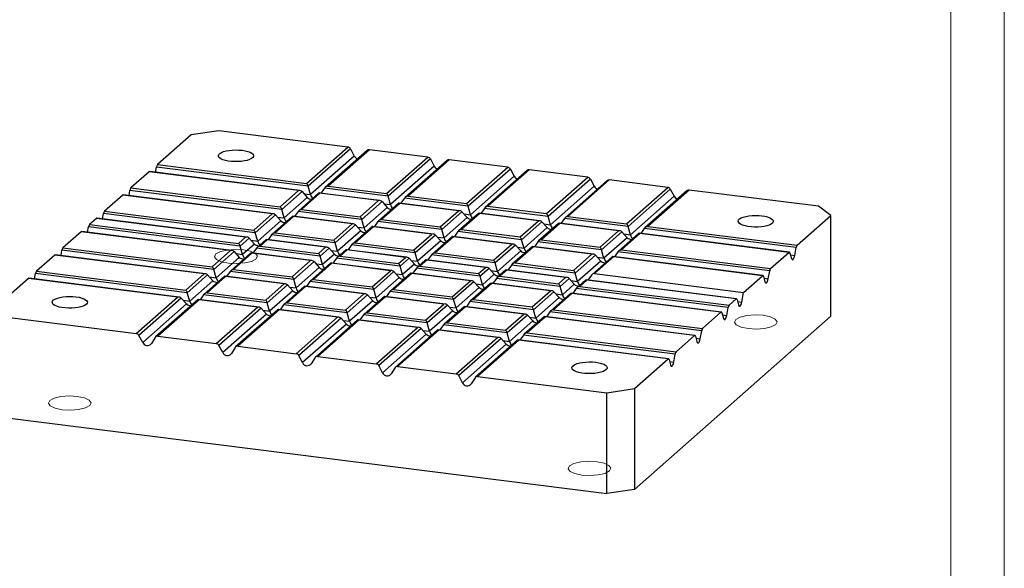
# Model space of a CAD drawing. Header units: millimetres. Extents: x 0 to 297, y 0 to 210.
# Tile 5 of 6: x 205 to 297, y 54 to 105. Entities that reach past the tile are written whole.
import ezdxf

# ---------------------------------------------------------------- set-up
doc = ezdxf.new("R2010")
doc.units = ezdxf.units.MM

msp = doc.modelspace()

# ---------------------------------------------------------------- linework, layer by layer
at = {"color": 7, "linetype": 'Continuous', "lineweight": 18}
for p, q in [((297, 210), (297, 0)), ((292, 205), (292, 5))]:
    msp.add_line(p, q, dxfattribs=at)
at = {"color": 7, "linetype": 'Continuous', "lineweight": 25}
for p, q in [((220.89732, 94.20927), (217.74123, 91.42586)), ((223.47526, 94.59718), (220.89732, 94.20927)), ((235.56717, 93.07374), (223.47526, 94.59718)), ((231.70396, 89.66672), (235.56717, 93.07374)), ((235.8102, 92.9017), (231.85514, 89.41367)), ((236.16601, 92.23571), (232.07647, 88.62907)), ((237.37652, 92.76294), (233.43832, 89.28977)), ((237.57495, 92.82079), (233.71175, 89.41376)), ((235.8102, 92.9017), (236.16601, 92.23571)), ((243.05048, 92.13093), (237.57495, 92.82079)), ((217.74123, 91.42586), (231.70396, 89.66672)), ((239.18728, 88.72391), (243.05048, 92.13093)), ((243.29351, 91.95889), (239.33845, 88.47086)), ((243.64933, 91.2929), (239.55978, 87.68626)), ((244.85984, 91.82013), (240.92163, 88.34696)), ((245.05827, 91.87798), (241.19506, 88.47095)), ((243.29351, 91.95889), (243.64933, 91.2929)), ((250.5338, 91.18812), (245.05827, 91.87798)), ((216.98236, 90.75659), (215.26635, 89.24322)), ((230.94509, 88.99745), (216.98236, 90.75659)), ((231.08181, 88.99976), (217.01986, 90.7714)), ((217.55849, 90.70354), (217.64937, 91.20342)), ((231.85514, 89.41367), (217.64937, 91.20342)), ((246.67059, 87.7811), (250.5338, 91.18812)), ((250.77683, 91.01608), (246.82177, 87.52805)), ((251.13264, 90.35009), (247.0431, 86.74345)), ((252.34315, 90.87732), (248.40494, 87.40415)), ((252.54158, 90.93517), (248.67838, 87.52814)), ((250.77683, 91.01608), (251.13264, 90.35009)), ((258.01711, 90.24532), (252.54158, 90.93517)), ((232.07647, 88.62907), (231.85514, 89.41367)), ((233.71175, 89.41376), (239.18728, 88.72391)), ((254.15391, 86.83829), (258.01711, 90.24532)), ((258.26014, 90.07328), (254.30508, 86.58524)), ((258.61596, 89.40728), (254.52641, 85.80064)), ((259.82647, 89.93452), (255.88826, 86.46135)), ((260.0249, 89.99236), (256.16169, 86.58533)), ((258.26014, 90.07328), (258.61596, 89.40728)), ((265.50043, 89.30251), (260.0249, 89.99236)), ((214.50748, 88.57396), (212.79148, 87.06059)), ((228.47022, 86.81482), (214.50748, 88.57396)), ((228.60694, 86.81713), (214.54498, 88.58877)), ((215.08362, 88.5209), (215.1745, 89.02079)), ((229.38026, 87.23103), (215.1745, 89.02079)), ((215.26635, 89.24322), (229.22909, 87.48408)), ((229.22909, 87.48408), (230.94509, 88.99745)), ((231.27998, 88.90642), (229.38026, 87.23103)), ((232.82944, 88.7528), (230.96344, 87.10714)), ((232.95288, 88.7445), (231.23687, 87.23113)), ((231.27998, 88.90642), (231.77028, 88.35904)), ((238.56512, 88.05695), (232.89116, 88.7718)), ((238.42841, 88.05465), (232.95288, 88.7445)), ((233.37686, 89.22195), (233.04555, 88.75235)), ((239.33845, 88.47086), (233.37686, 89.22195)), ((239.55978, 87.68626), (239.33845, 88.47086)), ((241.19506, 88.47095), (246.67059, 87.7811)), ((261.63722, 85.89548), (265.50043, 89.30251)), ((265.74346, 89.13047), (261.78839, 85.64243)), ((266.09927, 88.46447), (262.00973, 84.85783)), ((267.30978, 88.99171), (263.37157, 85.51854)), ((267.50821, 89.04955), (263.64501, 85.64252)), ((265.74346, 89.13047), (266.09927, 88.46447)), ((279.60012, 87.52611), (267.50821, 89.04955)), ((231.77028, 88.35904), (229.60159, 86.44643)), ((236.7124, 86.54127), (238.42841, 88.05465)), ((238.76329, 87.96361), (236.86358, 86.28822)), ((240.31276, 87.80999), (238.44676, 86.16433)), ((240.43619, 87.80169), (238.72019, 86.28832)), ((238.76329, 87.96361), (239.2536, 87.41623)), ((246.04844, 87.11414), (240.37448, 87.82899)), ((245.91172, 87.11184), (240.43619, 87.80169)), ((240.86018, 88.27914), (240.52886, 87.80954)), ((246.82177, 87.52805), (240.86018, 88.27914)), ((212.60875, 86.33827), (212.69962, 86.83816)), ((226.90539, 85.0484), (212.69962, 86.83816)), ((212.79148, 87.06059), (226.75422, 85.30145)), ((226.75422, 85.30145), (228.47022, 86.81482)), ((228.8051, 86.72379), (226.90539, 85.0484)), ((228.8051, 86.72379), (229.29541, 86.1764)), ((229.60159, 86.44643), (229.38026, 87.23103)), ((230.90199, 87.03931), (230.57067, 86.56972)), ((236.86358, 86.28822), (230.90199, 87.03931)), ((231.23687, 87.23113), (236.7124, 86.54127)), ((239.2536, 87.41623), (237.08491, 85.50362)), ((244.19572, 85.59846), (245.91172, 87.11184)), ((246.24661, 87.02081), (244.34689, 85.34541)), ((247.79607, 86.86718), (245.93007, 85.22152)), ((247.91951, 86.85888), (246.2035, 85.34551)), ((246.24661, 87.02081), (246.73691, 86.47342)), ((247.0431, 86.74345), (246.82177, 87.52805)), ((253.53175, 86.17133), (247.85779, 86.88618)), ((253.39504, 86.16903), (247.91951, 86.85888)), ((248.34349, 87.33633), (248.01218, 86.86673)), ((254.30508, 86.58524), (248.34349, 87.33633)), ((248.67838, 87.52814), (254.15391, 86.83829)), ((277.60774, 83.88338), (280.76384, 86.6668)), ((280.76384, 86.6668), (279.60012, 87.52611)), ((280.76384, 77.23871), (280.76384, 86.6668)), ((212.03261, 86.39133), (211.37726, 85.81337)), ((211.37726, 85.81337), (225.34, 84.05423)), ((225.99535, 84.63219), (212.03261, 86.39133)), ((226.13206, 84.63449), (212.07011, 86.40613)), ((229.29541, 86.1764), (227.12672, 84.2638)), ((230.35457, 86.57017), (228.48857, 84.92451)), ((230.478, 86.56186), (228.762, 85.04849)), ((236.09025, 85.87432), (230.41629, 86.58917)), ((235.95353, 85.87201), (230.478, 86.56186)), ((234.23753, 84.35864), (235.95353, 85.87201)), ((236.28842, 85.78098), (234.3887, 84.10559)), ((236.28842, 85.78098), (236.77872, 85.23359)), ((237.08491, 85.50362), (236.86358, 86.28822)), ((238.3853, 86.0965), (238.05399, 85.62691)), ((244.34689, 85.34541), (238.3853, 86.0965)), ((238.72019, 86.28832), (244.19572, 85.59846)), ((246.73691, 86.47342), (244.56822, 84.56081)), ((251.67903, 84.65566), (253.39504, 86.16903)), ((253.72992, 86.078), (251.83021, 84.40261)), ((255.27939, 85.92437), (253.41339, 84.27871)), ((255.40282, 85.91607), (253.68682, 84.4027)), ((253.72992, 86.078), (254.22022, 85.53061)), ((254.52641, 85.80064), (254.30508, 86.58524)), ((261.01507, 85.22852), (255.3411, 85.94338)), ((260.87835, 85.22622), (255.40282, 85.91607)), ((255.82681, 86.39352), (255.49549, 85.92392)), ((261.78839, 85.64243), (255.82681, 86.39352)), ((256.16169, 86.58533), (261.63722, 85.89548)), ((210.61839, 85.14411), (208.90239, 83.63074)), ((224.58113, 83.38497), (210.61839, 85.14411)), ((224.71785, 83.38727), (210.65589, 85.15891)), ((211.19453, 85.09105), (211.28541, 85.59094)), ((225.49117, 83.80118), (211.28541, 85.59094)), ((227.12672, 84.2638), (226.90539, 85.0484)), ((228.42712, 84.85668), (228.0958, 84.38708)), ((234.3887, 84.10559), (228.42712, 84.85668)), ((228.762, 85.04849), (234.23753, 84.35864)), ((236.77872, 85.23359), (234.61003, 83.32099)), ((237.83789, 85.62736), (235.97188, 83.9817)), ((237.96132, 85.61906), (236.24531, 84.10568)), ((243.57356, 84.93151), (237.8996, 85.64636)), ((243.43685, 84.9292), (237.96132, 85.61906)), ((241.72085, 83.41583), (243.43685, 84.9292)), ((243.77173, 84.83817), (241.87202, 83.16278)), ((243.77173, 84.83817), (244.26204, 84.29078)), ((244.56822, 84.56081), (244.34689, 85.34541)), ((245.86862, 85.1537), (245.5373, 84.6841)), ((251.83021, 84.40261), (245.86862, 85.1537)), ((246.2035, 85.34551), (251.67903, 84.65566)), ((254.22022, 85.53061), (252.05154, 83.61801)), ((259.16235, 83.71285), (260.87835, 85.22622)), ((261.21324, 85.13519), (259.31352, 83.4598)), ((262.7627, 84.98156), (260.8967, 83.3359)), ((262.88614, 84.97326), (261.17013, 83.45989)), ((261.21324, 85.13519), (261.70354, 84.5878)), ((262.00973, 84.85783), (261.78839, 85.64243)), ((276.88637, 83.22893), (262.82442, 85.00057)), ((276.84887, 83.21412), (262.88614, 84.97326)), ((263.31012, 85.45071), (262.97881, 84.98111)), ((277.51589, 83.66095), (263.31012, 85.45071)), ((263.64501, 85.64252), (277.60774, 83.88338)), ((225.34, 84.05423), (225.99535, 84.63219)), ((226.33023, 84.54116), (225.49117, 83.80118)), ((226.82053, 83.99377), (225.71251, 83.01658)), ((226.33023, 84.54116), (226.82053, 83.99377)), ((227.8797, 84.38753), (227.07435, 83.67729)), ((228.00313, 84.37923), (227.34779, 83.80127)), ((233.61538, 83.69168), (227.94141, 84.40654)), ((233.47866, 83.68938), (228.00313, 84.37923)), ((234.61003, 83.32099), (234.3887, 84.10559)), ((235.91043, 83.91387), (235.57912, 83.44428)), ((241.87202, 83.16278), (235.91043, 83.91387)), ((236.24531, 84.10568), (241.72085, 83.41583)), ((244.26204, 84.29078), (242.09335, 82.37818)), ((245.3212, 84.68455), (243.4552, 83.03889)), ((245.44463, 84.67625), (243.72863, 83.16287)), ((251.05688, 83.9887), (245.38292, 84.70355)), ((250.92016, 83.98639), (245.44463, 84.67625)), ((249.20416, 82.47302), (250.92016, 83.98639)), ((251.25505, 83.89536), (249.35533, 82.21997)), ((251.25505, 83.89536), (251.74535, 83.34797)), ((252.05154, 83.61801), (251.83021, 84.40261)), ((253.35193, 84.21089), (253.02062, 83.74129)), ((259.31352, 83.4598), (253.35193, 84.21089)), ((253.68682, 84.4027), (259.16235, 83.71285)), ((261.70354, 84.5878), (259.53485, 82.6752)), ((208.14352, 82.96147), (206.42752, 81.4481)), ((222.10626, 81.20234), (208.14352, 82.96147)), ((222.24297, 81.20464), (208.18102, 82.97628)), ((208.71966, 82.90842), (208.81054, 83.40831)), ((223.0163, 81.61855), (208.81054, 83.40831)), ((208.90239, 83.63074), (222.86513, 81.8716)), ((222.86513, 81.8716), (224.58113, 83.38497)), ((224.91602, 83.29394), (223.0163, 81.61855)), ((226.46548, 83.14031), (224.59948, 81.49465)), ((226.58892, 83.13201), (224.87291, 81.61864)), ((224.91602, 83.29394), (225.40632, 82.74655)), ((225.71251, 83.01658), (225.49117, 83.80118)), ((232.20116, 82.44446), (226.5272, 83.15932)), ((232.06445, 82.44216), (226.58892, 83.13201)), ((227.0129, 83.60946), (226.68159, 83.13986)), ((232.97449, 82.85837), (227.0129, 83.60946)), ((227.34779, 83.80127), (232.82332, 83.11142)), ((232.82332, 83.11142), (233.47866, 83.68938)), ((233.81354, 83.59835), (232.97449, 82.85837)), ((234.30385, 83.05096), (233.19582, 82.07377)), ((233.81354, 83.59835), (234.30385, 83.05096)), ((235.36301, 83.44472), (234.55767, 82.73448)), ((235.48644, 83.43642), (234.8311, 82.85846)), ((241.09869, 82.74887), (235.42473, 83.46373)), ((240.96198, 82.74657), (235.48644, 83.43642)), ((242.09335, 82.37818), (241.87202, 83.16278)), ((243.39375, 82.97106), (243.06243, 82.50147)), ((249.35533, 82.21997), (243.39375, 82.97106)), ((243.72863, 83.16287), (249.20416, 82.47302)), ((251.74535, 83.34797), (249.57666, 81.43537)), ((252.80452, 83.74174), (250.93851, 82.09608)), ((252.92795, 83.73344), (251.21194, 82.22006)), ((258.54019, 83.04589), (252.86623, 83.76074)), ((258.40348, 83.04359), (252.92795, 83.73344)), ((256.68748, 81.53021), (258.40348, 83.04359)), ((258.73836, 82.95255), (256.83865, 81.27716)), ((258.73836, 82.95255), (259.22867, 82.40517)), ((259.53485, 82.6752), (259.31352, 83.4598)), ((260.83525, 83.26808), (260.50393, 82.79848)), ((275.04101, 81.47832), (260.83525, 83.26808)), ((261.17013, 83.45989), (275.13287, 81.70075)), ((275.13287, 81.70075), (276.84887, 83.21412)), ((276.94073, 83.15371), (277.07522, 82.65115)), ((277.3814, 82.92118), (277.51589, 83.66095)), ((225.40632, 82.74655), (223.23763, 80.83395)), ((230.34844, 80.92879), (232.06445, 82.44216)), ((232.39933, 82.35113), (230.49962, 80.67574)), ((233.9488, 82.1975), (232.0828, 80.55184)), ((234.07223, 82.1892), (232.35623, 80.67583)), ((232.39933, 82.35113), (232.88963, 81.80374)), ((233.19582, 82.07377), (232.97449, 82.85837)), ((239.68448, 81.50165), (234.01051, 82.21651)), ((239.54776, 81.49935), (234.07223, 82.1892)), ((234.49622, 82.66665), (234.1649, 82.19706)), ((240.4578, 81.91556), (234.49622, 82.66665)), ((234.8311, 82.85846), (240.30663, 82.16861)), ((240.30663, 82.16861), (240.96198, 82.74657)), ((241.29686, 82.65554), (240.4578, 81.91556)), ((241.78716, 82.10815), (240.67914, 81.13096)), ((241.29686, 82.65554), (241.78716, 82.10815)), ((242.84633, 82.50191), (242.04098, 81.79167)), ((242.96976, 82.49361), (242.31442, 81.91565)), ((248.58201, 81.80606), (242.90804, 82.52092)), ((248.44529, 81.80376), (242.96976, 82.49361)), ((249.57666, 81.43537), (249.35533, 82.21997)), ((250.87706, 82.02825), (250.54575, 81.55866)), ((256.83865, 81.27716), (250.87706, 82.02825)), ((251.21194, 82.22006), (256.68748, 81.53021)), ((259.22867, 82.40517), (257.05998, 80.49256)), ((260.28783, 82.79893), (258.41765, 81.14959)), ((260.41126, 82.79063), (258.63402, 81.22325)), ((274.4115, 81.04629), (260.34955, 82.81793)), ((274.374, 81.03149), (260.41126, 82.79063)), ((206.24478, 80.72578), (206.33566, 81.22567)), ((220.54143, 79.43591), (206.33566, 81.22567)), ((206.42752, 81.4481), (220.39026, 79.68896)), ((220.39026, 79.68896), (222.10626, 81.20234)), ((222.44114, 81.1113), (220.54143, 79.43591)), ((222.44114, 81.1113), (222.93145, 80.56392)), ((223.23763, 80.83395), (223.0163, 81.61855)), ((224.53803, 81.42683), (224.20671, 80.95723)), ((230.49962, 80.67574), (224.53803, 81.42683)), ((224.87291, 81.61864), (230.34844, 80.92879)), ((232.88963, 81.80374), (230.72095, 79.89114)), ((237.83176, 79.98598), (239.54776, 81.49935)), ((239.88265, 81.40832), (237.98293, 79.73293)), ((241.43211, 81.25469), (239.56611, 79.60903)), ((241.55554, 81.24639), (239.83954, 79.73302)), ((239.88265, 81.40832), (240.37295, 80.86093)), ((240.67914, 81.13096), (240.4578, 81.91556)), ((247.16779, 80.55885), (241.49383, 81.2737)), ((247.03108, 80.55654), (241.55554, 81.24639)), ((241.97953, 81.72384), (241.64822, 81.25425)), ((247.94112, 80.97275), (241.97953, 81.72384)), ((242.31442, 81.91565), (247.78995, 81.2258)), ((247.78995, 81.2258), (248.44529, 81.80376)), ((248.78017, 81.71273), (247.94112, 80.97275)), ((249.27048, 81.16534), (248.16245, 80.18815)), ((248.78017, 81.71273), (249.27048, 81.16534)), ((250.32964, 81.5591), (249.5243, 80.84886)), ((250.45307, 81.5508), (249.79773, 80.97285)), ((256.06532, 80.86326), (250.39136, 81.57811)), ((255.9286, 80.86095), (250.45307, 81.5508)), ((257.05998, 80.49256), (256.83865, 81.27716)), ((258.63402, 81.22325), (272.59676, 79.46411)), ((274.90653, 80.73855), (275.04101, 81.47832)), ((205.66865, 80.77884), (202.51255, 77.99542)), ((219.63138, 79.0197), (205.66865, 80.77884)), ((219.7681, 79.02201), (205.70615, 80.79365)), ((222.93145, 80.56392), (220.76276, 78.65131)), ((223.99061, 80.95768), (222.12461, 79.31202)), ((224.11404, 80.94938), (222.39804, 79.43601)), ((229.72629, 80.26183), (224.05233, 80.97668)), ((229.58957, 80.25953), (224.11404, 80.94938)), ((227.87357, 78.74615), (229.58957, 80.25953)), ((229.92446, 80.1685), (228.02474, 78.4931)), ((229.92446, 80.1685), (230.41476, 79.62111)), ((230.72095, 79.89114), (230.49962, 80.67574)), ((232.02134, 80.48402), (231.69003, 80.01442)), ((237.98293, 79.73293), (232.02134, 80.48402)), ((232.35623, 80.67583), (237.83176, 79.98598)), ((240.37295, 80.86093), (238.20426, 78.94833)), ((245.31507, 79.04317), (247.03108, 80.55654)), ((247.36596, 80.46551), (245.46625, 78.79012)), ((248.91543, 80.31189), (247.04942, 78.66623)), ((249.03886, 80.30358), (247.32286, 78.79021)), ((247.36596, 80.46551), (247.85626, 79.91812)), ((248.16245, 80.18815), (247.94112, 80.97275)), ((254.65111, 79.61604), (248.97714, 80.33089)), ((254.51439, 79.61373), (249.03886, 80.30358)), ((249.46285, 80.78103), (249.13153, 80.31144)), ((255.42443, 80.02994), (249.46285, 80.78103)), ((249.79773, 80.97285), (255.27326, 80.28299)), ((255.27326, 80.28299), (255.9286, 80.86095)), ((256.26349, 80.76992), (255.42443, 80.02994)), ((256.75379, 80.22253), (255.64576, 79.24534)), ((256.26349, 80.76992), (256.75379, 80.22253)), ((257.81296, 80.6163), (257.00761, 79.90605)), ((257.93639, 80.60799), (257.28104, 80.03004)), ((271.93663, 78.86366), (257.87467, 80.6353)), ((271.89913, 78.84886), (257.93639, 80.60799)), ((258.36037, 81.08544), (258.02906, 80.61585)), ((272.59676, 79.46411), (274.374, 81.03149)), ((274.46586, 80.97108), (274.60034, 80.46852)), ((220.76276, 78.65131), (220.54143, 79.43591)), ((222.39804, 79.43601), (227.87357, 78.74615)), ((230.41476, 79.62111), (228.24607, 77.7085)), ((231.47392, 80.01487), (229.60792, 78.36921)), ((231.59736, 80.00657), (229.88135, 78.4932)), ((237.2096, 79.31902), (231.53564, 80.03387)), ((237.07289, 79.31672), (231.59736, 80.00657)), ((235.35688, 77.80334), (237.07289, 79.31672)), ((238.20426, 78.94833), (237.98293, 79.73293)), ((239.50466, 79.54121), (239.17334, 79.07161)), ((245.46625, 78.79012), (239.50466, 79.54121)), ((239.83954, 79.73302), (245.31507, 79.04317)), ((247.85626, 79.91812), (245.68758, 78.00552)), ((252.79839, 78.10036), (254.51439, 79.61373)), ((254.84927, 79.5227), (252.94956, 77.84731)), ((256.39874, 79.36908), (254.53274, 77.72342)), ((256.52217, 79.36078), (254.80617, 77.8474)), ((254.84927, 79.5227), (255.33958, 78.97531)), ((255.64576, 79.24534), (255.42443, 80.02994)), ((270.52241, 77.61644), (256.46046, 79.38808)), ((270.48491, 77.60164), (256.52217, 79.36078)), ((256.94616, 79.83822), (256.61485, 79.36863)), ((271.15193, 78.04847), (256.94616, 79.83822)), ((257.28104, 80.03004), (271.24378, 78.2709)), ((272.43165, 78.55591), (272.59676, 79.46411)), ((215.76818, 75.61267), (219.63138, 79.0197)), ((219.96627, 78.92867), (216.01121, 75.44063)), ((220.45657, 78.38128), (216.36702, 74.77464)), ((221.51574, 78.77505), (217.57753, 75.30188)), ((221.63917, 78.76674), (217.77596, 75.35972)), ((219.96627, 78.92867), (220.45657, 78.38128)), ((227.25142, 78.0792), (221.57745, 78.79405)), ((227.1147, 78.07689), (221.63917, 78.76674)), ((222.06315, 79.24419), (221.73184, 78.7746)), ((228.02474, 78.4931), (222.06315, 79.24419)), ((228.24607, 77.7085), (228.02474, 78.4931)), ((229.88135, 78.4932), (235.35688, 77.80334)), ((237.40777, 79.22569), (235.50806, 77.5503)), ((237.89808, 78.6783), (235.72939, 76.7657)), ((238.95724, 79.07206), (237.09124, 77.4264)), ((239.08067, 79.06376), (237.36467, 77.55039)), ((237.40777, 79.22569), (237.89808, 78.6783)), ((244.69292, 78.37621), (239.01896, 79.09106)), ((244.5562, 78.37391), (239.08067, 79.06376)), ((242.8402, 76.86054), (244.5562, 78.37391)), ((245.68758, 78.00552), (245.46625, 78.79012)), ((246.98797, 78.5984), (246.65666, 78.1288)), ((252.94956, 77.84731), (246.98797, 78.5984)), ((247.32286, 78.79021), (252.79839, 78.10036)), ((255.33958, 78.97531), (253.17089, 77.06271)), ((271.24378, 78.2709), (271.89913, 78.84886)), ((271.99098, 78.78844), (272.12547, 78.28588)), ((223.25149, 74.66987), (227.1147, 78.07689)), ((227.44958, 77.98586), (223.49452, 74.49783)), ((227.93989, 77.43847), (223.85034, 73.83183)), ((228.99905, 77.83224), (225.06085, 74.35907)), ((229.12248, 77.82394), (225.25928, 74.41691)), ((227.44958, 77.98586), (227.93989, 77.43847)), ((234.73473, 77.13639), (229.06077, 77.85124)), ((234.59801, 77.13408), (229.12248, 77.82394)), ((229.54647, 78.30138), (229.21515, 77.83179)), ((235.50806, 77.5503), (229.54647, 78.30138)), ((235.72939, 76.7657), (235.50806, 77.5503)), ((237.36467, 77.55039), (242.8402, 76.86054)), ((244.89109, 78.28288), (242.99137, 76.60749)), ((245.38139, 77.73549), (243.2127, 75.82289)), ((246.44055, 78.12925), (244.57455, 76.48359)), ((246.56399, 78.12095), (244.84798, 76.60758)), ((244.89109, 78.28288), (245.38139, 77.73549)), ((252.17623, 77.4334), (246.50227, 78.14826)), ((252.03952, 77.4311), (246.56399, 78.12095)), ((250.32351, 75.91773), (252.03952, 77.4311)), ((253.17089, 77.06271), (252.94956, 77.84731)), ((254.47129, 77.65559), (254.13997, 77.186)), ((268.67705, 75.86583), (254.47129, 77.65559)), ((254.80617, 77.8474), (268.76891, 76.08826)), ((268.76891, 76.08826), (270.48491, 77.60164)), ((270.57677, 77.54122), (270.71125, 77.03866)), ((271.01744, 77.30869), (271.15193, 78.04847)), ((203.67627, 77.13611), (215.76818, 75.61267)), ((230.73481, 73.72706), (234.59801, 77.13408)), ((234.9329, 77.04305), (230.97784, 73.55502)), ((235.4232, 76.49566), (231.33365, 72.88902)), ((236.48237, 76.88943), (232.54416, 73.41626)), ((236.6058, 76.88113), (232.74259, 73.4741)), ((234.9329, 77.04305), (235.4232, 76.49566)), ((242.21804, 76.19358), (236.54408, 76.90843)), ((242.08133, 76.19127), (236.6058, 76.88113)), ((237.02978, 77.35858), (236.69847, 76.88898)), ((242.99137, 76.60749), (237.02978, 77.35858)), ((243.2127, 75.82289), (242.99137, 76.60749)), ((244.84798, 76.60758), (250.32351, 75.91773)), ((252.3744, 77.34007), (250.47469, 75.66468)), ((252.8647, 76.79268), (250.69602, 74.88008)), ((253.92387, 77.18644), (252.05787, 75.54078)), ((254.0473, 77.17814), (252.3313, 75.66477)), ((252.3744, 77.34007), (252.8647, 76.79268)), ((268.04754, 75.43381), (253.98558, 77.20545)), ((268.01004, 75.419), (254.0473, 77.17814)), ((262.37907, 61.02486), (280.76384, 77.23871)), ((238.21812, 72.78425), (242.08133, 76.19127)), ((242.41621, 76.10024), (238.46115, 72.61221)), ((243.96568, 75.94662), (240.02748, 72.47345)), ((244.08911, 75.93832), (240.22591, 72.53129)), ((242.41621, 76.10024), (242.90652, 75.55286)), ((249.70136, 75.25077), (244.0274, 75.96562)), ((249.56464, 75.24847), (244.08911, 75.93832)), ((244.5131, 76.41577), (244.18178, 75.94617)), ((250.47469, 75.66468), (244.5131, 76.41577)), ((250.69602, 74.88008), (250.47469, 75.66468)), ((252.3313, 75.66477), (266.29404, 73.90563)), ((268.54257, 75.12606), (268.67705, 75.86583)), ((216.36702, 74.77464), (216.01121, 75.44063)), ((217.53293, 75.24892), (217.17712, 74.67258)), ((217.77596, 75.35972), (223.25149, 74.66987)), ((242.90652, 75.55286), (238.81697, 71.94621)), ((245.70144, 71.84144), (249.56464, 75.24847)), ((249.89953, 75.15743), (245.94447, 71.6694)), ((251.449, 75.00381), (247.51079, 71.53064)), ((251.57243, 74.99551), (247.70922, 71.58848)), ((249.89953, 75.15743), (250.38983, 74.61005)), ((265.57266, 73.25117), (251.51071, 75.02281)), ((265.53516, 73.23637), (251.57243, 74.99551)), ((251.99641, 75.47296), (251.6651, 75.00336)), ((266.20218, 73.6832), (251.99641, 75.47296)), ((266.29404, 73.90563), (268.01004, 75.419)), ((268.10189, 75.35859), (268.23638, 74.85603)), ((223.85034, 73.83183), (223.49452, 74.49783)), ((225.01625, 74.30611), (224.66043, 73.72977)), ((225.25928, 74.41691), (230.73481, 73.72706)), ((250.38983, 74.61005), (246.30028, 71.0034)), ((231.33365, 72.88902), (230.97784, 73.55502)), ((232.49956, 73.3633), (232.14375, 72.78696)), ((232.74259, 73.4741), (238.21812, 72.78425)), ((262.37907, 70.45295), (265.53516, 73.23637)), ((265.62702, 73.17596), (265.76151, 72.6734)), ((266.06769, 72.94343), (266.20218, 73.6832)), ((238.81697, 71.94621), (238.46115, 72.61221)), ((239.98288, 72.42049), (239.62706, 71.84415)), ((240.22591, 72.53129), (245.70144, 71.84144)), ((246.30028, 71.0034), (245.94447, 71.6694)), ((247.46619, 71.47768), (247.11038, 70.90134)), ((247.70922, 71.58848), (259.80113, 70.06504)), ((259.80113, 70.06504), (262.37907, 70.45295)), ((259.80113, 60.63695), (259.80113, 70.06504)), ((262.37907, 70.45295), (262.37907, 61.02486)), ((203.67627, 67.70802), (259.80113, 60.63695)), ((262.37907, 61.02486), (259.80113, 60.63695))]:
    msp.add_line(p, q, dxfattribs=at)
at = {"color": 1, "linetype": 'Continuous', "lineweight": 25}
for p, q in [((231.45869, 88.7069), (232.07647, 88.62907)), ((238.94201, 87.76409), (239.55978, 87.68626)), ((246.42532, 86.82128), (247.0431, 86.74345)), ((228.98382, 86.52426), (229.60159, 86.44643)), ((253.90864, 85.87847), (254.52641, 85.80064)), ((236.46714, 85.58146), (237.08491, 85.50362)), ((261.39195, 84.93566), (262.00973, 84.85783)), ((226.50895, 84.34163), (227.12672, 84.2638)), ((243.95045, 84.63865), (244.56822, 84.56081)), ((225.09473, 83.09441), (225.71251, 83.01658)), ((233.99226, 83.39882), (234.61003, 83.32099)), ((251.43377, 83.69584), (252.05154, 83.61801)), ((276.98975, 82.97052), (277.3814, 82.92118)), ((232.57805, 82.1516), (233.19582, 82.07377)), ((241.47558, 82.45601), (242.09335, 82.37818)), ((258.91708, 82.75303), (259.53485, 82.6752)), ((240.06136, 81.20879), (240.67914, 81.13096)), ((248.95889, 81.5132), (249.57666, 81.43537)), ((222.61986, 80.91178), (223.23763, 80.83395)), ((247.54468, 80.26598), (248.16245, 80.18815)), ((256.44221, 80.57039), (257.05998, 80.49256)), ((274.51488, 80.78789), (274.90653, 80.73855)), ((230.10318, 79.96897), (230.72095, 79.89114)), ((255.02799, 79.32318), (255.64576, 79.24534)), ((220.14499, 78.72915), (220.76276, 78.65131)), ((237.58649, 79.02616), (238.20426, 78.94833)), ((272.04, 78.60526), (272.43165, 78.55591)), ((227.6283, 77.78634), (228.24607, 77.7085)), ((245.0698, 78.08335), (245.68758, 78.00552)), ((235.11162, 76.84353), (235.72939, 76.7657)), ((252.55312, 77.14054), (253.17089, 77.06271)), ((270.62579, 77.35804), (271.01744, 77.30869)), ((242.59493, 75.90072), (243.2127, 75.82289)), ((250.07825, 74.95791), (250.69602, 74.88008)), ((268.15092, 75.1754), (268.54257, 75.12606)), ((265.67604, 72.99277), (266.06769, 72.94343))]:
    msp.add_line(p, q, dxfattribs=at)
at = {"color": 7, "linetype": 'Continuous', "lineweight": 25, "flags": 128}
for points in [[(225.67896, 92.76942), (225.96051, 92.72333), (226.21081, 92.6603), (226.4208, 92.58262), (226.58289, 92.4931), (226.69122, 92.39498), (226.74189, 92.29179), (226.73306, 92.18727), (226.66504, 92.08519), (226.5403, 91.98925), (226.36334, 91.90292), (226.14057, 91.82931), (225.88002, 91.77108), (225.59113, 91.73034), (225.28433, 91.70856), (224.9707, 91.70652), (224.66159, 91.72431), (224.36816, 91.76128), (224.10103, 91.81609), (223.86984, 91.88676), (223.68296, 91.97074), (223.54713, 92.06499), (223.46726, 92.16611), (223.44625, 92.27044), (223.48485, 92.3742), (223.58167, 92.47366), (223.7332, 92.56521), (223.93398, 92.64555), (224.17674, 92.71177), (224.45271, 92.76148), (224.75191, 92.79288), (225.06354, 92.80484), (225.37632, 92.79693), (225.67896, 92.76942)], [(274.32051, 86.64117), (274.60206, 86.59507), (274.85235, 86.53204), (275.06234, 86.45436), (275.22443, 86.36484), (275.33277, 86.26672), (275.38344, 86.16353), (275.3746, 86.05901), (275.30659, 85.95693), (275.18185, 85.861), (275.00489, 85.77466), (274.78211, 85.70105), (274.52157, 85.64282), (274.23268, 85.60208), (273.92587, 85.5803), (273.61225, 85.57827), (273.30313, 85.59606), (273.00971, 85.63302), (272.74257, 85.68783), (272.51139, 85.75851), (272.3245, 85.84248), (272.18867, 85.93674), (272.10881, 86.03785), (272.0878, 86.14218), (272.1264, 86.24595), (272.22321, 86.3454), (272.37475, 86.43695), (272.57552, 86.51729), (272.81828, 86.58351), (273.09425, 86.63322), (273.39346, 86.66462), (273.70508, 86.67658), (274.01787, 86.66867), (274.32051, 86.64117)], [(276.94073, 83.15371), (276.93302, 83.17767), (276.92387, 83.19742), (276.91344, 83.21262), (276.90191, 83.223), (276.88946, 83.22839), (276.87633, 83.22869), (276.86272, 83.22391), (276.84887, 83.21412)], [(277.07522, 82.65115), (277.10331, 82.57829), (277.13992, 82.53567), (277.18256, 82.52618), (277.22831, 82.55046), (277.27406, 82.60688), (277.3167, 82.69157), (277.35331, 82.79877), (277.3814, 82.92118)], [(274.46586, 80.97108), (274.45815, 80.99504), (274.449, 81.01479), (274.43857, 81.02998), (274.42703, 81.04037), (274.41459, 81.04576), (274.40145, 81.04606), (274.38784, 81.04128), (274.374, 81.03149)], [(274.60034, 80.46852), (274.62843, 80.39566), (274.66505, 80.35303), (274.70768, 80.34354), (274.75343, 80.36783), (274.79919, 80.42424), (274.84182, 80.50894), (274.87843, 80.61614), (274.90653, 80.73855)], [(210.12261, 79.05001), (210.40417, 79.00392), (210.65446, 78.94089), (210.86445, 78.86321), (211.02654, 78.77369), (211.13488, 78.67556), (211.18554, 78.57238), (211.17671, 78.46786), (211.10869, 78.36578), (210.98395, 78.26984), (210.80699, 78.18351), (210.58422, 78.10989), (210.32368, 78.05167), (210.03478, 78.01093), (209.72798, 77.98915), (209.41435, 77.98711), (209.10524, 78.0049), (208.81181, 78.04187), (208.54468, 78.09668), (208.31349, 78.16735), (208.12661, 78.25133), (207.99078, 78.34558), (207.91091, 78.4467), (207.8899, 78.55103), (207.9285, 78.65479), (208.02532, 78.75425), (208.17685, 78.8458), (208.37763, 78.92614), (208.62039, 78.99236), (208.89636, 79.04207), (209.19556, 79.07347), (209.50719, 79.08543), (209.81997, 79.07752), (210.12261, 79.05001)], [(271.99098, 78.78844), (271.98327, 78.81241), (271.97413, 78.83216), (271.96369, 78.84735), (271.95216, 78.85773), (271.93972, 78.86312), (271.92658, 78.86343), (271.91297, 78.85864), (271.89913, 78.84886)], [(272.12547, 78.28588), (272.15356, 78.21303), (272.19017, 78.1704), (272.23281, 78.16091), (272.27856, 78.1852), (272.32431, 78.24161), (272.36695, 78.3263), (272.40356, 78.43351), (272.43165, 78.55591)], [(270.57677, 77.54122), (270.56906, 77.56519), (270.55991, 77.58494), (270.54948, 77.60013), (270.53795, 77.61051), (270.5255, 77.6159), (270.51236, 77.61621), (270.49876, 77.61143), (270.48491, 77.60164)], [(270.71125, 77.03866), (270.73935, 76.96581), (270.77596, 76.92318), (270.81859, 76.91369), (270.86435, 76.93798), (270.9101, 76.99439), (270.95274, 77.07908), (270.98935, 77.18629), (271.01744, 77.30869)], [(268.10189, 75.35859), (268.09419, 75.38255), (268.08504, 75.4023), (268.07461, 75.4175), (268.06307, 75.42788), (268.05063, 75.43327), (268.03749, 75.43358), (268.02388, 75.42879), (268.01004, 75.419)], [(268.23638, 74.85603), (268.26447, 74.78318), (268.30109, 74.74055), (268.34372, 74.73106), (268.38947, 74.75534), (268.43523, 74.81176), (268.47786, 74.89645), (268.51447, 75.00365), (268.54257, 75.12606)], [(258.76416, 72.92176), (259.04571, 72.87566), (259.29601, 72.81263), (259.50599, 72.73495), (259.66808, 72.64543), (259.77642, 72.54731), (259.82709, 72.44412), (259.81825, 72.3396), (259.75024, 72.23752), (259.6255, 72.14158), (259.44854, 72.05525), (259.22576, 71.98164), (258.96522, 71.92341), (258.67633, 71.88267), (258.36952, 71.86089), (258.0559, 71.85886), (257.74678, 71.87665), (257.45336, 71.91361), (257.18623, 71.96842), (256.95504, 72.0391), (256.76815, 72.12307), (256.63232, 72.21732), (256.55246, 72.31844), (256.53145, 72.42277), (256.57005, 72.52653), (256.66687, 72.62599), (256.8184, 72.71754), (257.01917, 72.79788), (257.26193, 72.8641), (257.5379, 72.91381), (257.83711, 72.94521), (258.14873, 72.95717), (258.46152, 72.94926), (258.76416, 72.92176)], [(265.62702, 73.17596), (265.61931, 73.19992), (265.61016, 73.21967), (265.59973, 73.23486), (265.5882, 73.24525), (265.57575, 73.25064), (265.56262, 73.25094), (265.54901, 73.24616), (265.53516, 73.23637)], [(265.76151, 72.6734), (265.7896, 72.60054), (265.82621, 72.55792), (265.86885, 72.54842), (265.9146, 72.57271), (265.96035, 72.62912), (266.00299, 72.71382), (266.0396, 72.82102), (266.06769, 72.94343)]]:
    msp.add_lwpolyline(points, dxfattribs=at)
at = {"color": 7, "linetype": 'Continuous', "lineweight": 18, "flags": 128}
for points in [[(225.8027, 83.45047), (225.03294, 83.4932), (224.27272, 83.43448), (223.63777, 83.28326), (223.22477, 83.06256), (223.09658, 82.80597), (223.27272, 82.55256), (223.72638, 82.34092), (224.38849, 82.20325), (225.15825, 82.16052), (225.91847, 82.21923), (226.55342, 82.37045), (226.96643, 82.59115), (227.09462, 82.84774), (226.91847, 83.10115), (226.46481, 83.3128), (225.8027, 83.45047)], [(274.44425, 77.32221), (273.67449, 77.36494), (272.91427, 77.30622), (272.27932, 77.155), (271.86631, 76.9343), (271.73812, 76.67771), (271.91427, 76.42431), (272.36793, 76.21266), (273.03004, 76.07499), (273.7998, 76.03226), (274.56002, 76.09097), (275.19497, 76.24219), (275.60797, 76.4629), (275.73616, 76.71948), (275.56002, 76.97289), (275.10636, 77.18454), (274.44425, 77.32221)], [(210.24635, 69.73106), (209.47659, 69.77379), (208.71637, 69.71507), (208.08143, 69.56385), (207.66842, 69.34315), (207.54023, 69.08656), (207.71637, 68.83315), (208.17003, 68.62151), (208.83214, 68.48384), (209.6019, 68.44111), (210.36212, 68.49982), (210.99707, 68.65104), (211.41008, 68.87174), (211.53827, 69.12833), (211.36212, 69.38174), (210.90846, 69.59339), (210.24635, 69.73106)], [(258.8879, 63.6028), (258.11814, 63.64553), (257.35792, 63.58681), (256.72297, 63.43559), (256.30996, 63.21489), (256.18178, 62.9583), (256.35792, 62.7049), (256.81158, 62.49325), (257.47369, 62.35558), (258.24345, 62.31285), (259.00367, 62.37156), (259.63862, 62.52278), (260.05162, 62.74348), (260.17981, 63.00007), (260.00367, 63.25348), (259.55001, 63.46513), (258.8879, 63.6028)]]:
    msp.add_lwpolyline(points, dxfattribs=at)
at = {"color": 7, "linetype": 'Continuous', "lineweight": 25}
for centre, radius, start, end in [((235.52017, 92.74968), 0.32746, 27.662574, 81.7478786), ((236.65526, 92.49439), 0.55342, 207.8669517, 251.2834235), ((237.53953, 92.57302), 0.25029, 81.8641335, 130.6386602), ((218.07368, 91.15838), 0.4267, 141.182045, 173.940216), ((243.00348, 91.80687), 0.32746, 27.662574, 81.7478786), ((244.13857, 91.55158), 0.55342, 207.8669517, 251.2834235), ((245.02285, 91.63021), 0.25029, 81.8641335, 130.6386602), ((217.01708, 90.72354), 0.04794, 86.6790536, 136.4073357), ((250.4868, 90.86406), 0.32746, 27.662574, 81.7478786), ((251.62189, 90.60877), 0.55342, 207.8669517, 251.2834235), ((252.50616, 90.6874), 0.25029, 81.8641335, 130.6386602), ((257.97011, 89.92125), 0.32746, 27.662574, 81.7478786), ((259.1052, 89.66596), 0.55342, 207.8669517, 251.2834235), ((259.98948, 89.74459), 0.25029, 81.8641335, 130.6386602), ((214.5422, 88.5409), 0.04794, 86.6790536, 136.4073357), ((215.59881, 88.97575), 0.4267, 141.182045, 173.940216), ((265.45343, 88.97844), 0.32746, 27.662574, 81.7478786), ((266.58852, 88.72315), 0.55342, 207.8669517, 251.2834235), ((267.47279, 88.80178), 0.25029, 81.8641335, 130.6386602), ((213.12394, 86.79311), 0.4267, 141.182045, 173.940216), ((211.70972, 85.54589), 0.4267, 141.182045, 173.940216), ((212.06733, 86.35827), 0.04794, 86.6790536, 136.4073357), ((210.65312, 85.11105), 0.04794, 86.6790536, 136.4073357), ((277.9402, 83.61591), 0.4267, 141.182045, 173.940216), ((208.17824, 82.92842), 0.04794, 86.6790536, 136.4073357), ((209.23485, 83.36326), 0.4267, 141.182045, 173.940216), ((206.75998, 81.18063), 0.4267, 141.182045, 173.940216), ((275.46533, 81.43327), 0.4267, 141.182045, 173.940216), ((205.70337, 80.74578), 0.04794, 86.6790536, 136.4073357), ((271.57624, 78.00342), 0.4267, 141.182045, 173.940216), ((215.72118, 75.28861), 0.32746, 27.662574, 81.7478786), ((269.10137, 75.82079), 0.4267, 141.182045, 173.940216), ((216.80177, 74.95931), 0.47234, 203.0149846, 322.6235039), ((217.73935, 75.1181), 0.24438, 81.3835876, 147.6353842), ((223.20449, 74.3458), 0.32746, 27.662574, 81.7478786), ((224.28508, 74.0165), 0.47234, 203.0149846, 322.6235039), ((225.22266, 74.17529), 0.24438, 81.3835876, 147.6353842), ((230.68781, 73.40299), 0.32746, 27.662574, 81.7478786), ((266.62649, 73.63815), 0.4267, 141.182045, 173.940216), ((231.7684, 73.07369), 0.47234, 203.0149846, 322.6235039), ((232.70598, 73.23248), 0.24438, 81.3835876, 147.6353842), ((238.17112, 72.46018), 0.32746, 27.662574, 81.7478786), ((239.25171, 72.13088), 0.47234, 203.0149846, 322.6235039), ((240.18929, 72.28967), 0.24438, 81.3835876, 147.6353842), ((245.65444, 71.51737), 0.32746, 27.662574, 81.7478786), ((246.73503, 71.18808), 0.47234, 203.0149846, 322.6235039), ((247.67261, 71.34686), 0.24438, 81.3835876, 147.6353842)]:
    msp.add_arc(centre, radius, start, end, dxfattribs=at)
for centre, major_axis, ratio, start_param, end_param in [((231.70396, 89.38387), (-0.09469, 0.30753), 0.47683362, 4.66260511, 5.70980266), ((233.71175, 89.13092), (0.37803, 0.1164), 0.69905585, 1.35878081, 2.40597836), ((230.94509, 88.71461), (0.37803, 0.1164), 0.69905585, 0.31158326, 1.35878081), ((232.32842, 88.67872), (-0.15782, 0.51255), 0.47683362, 1.52101246, 2.36718665), ((232.95288, 88.46166), (-0.09469, 0.30753), 0.47683362, 5.70980266, 6.49520083), ((239.18728, 88.44106), (-0.09469, 0.30753), 0.47683362, 4.66260511, 5.70980266), ((241.19506, 88.18811), (0.37803, 0.1164), 0.69905585, 1.35878081, 2.40597836), ((232.32842, 88.67872), (0.63005, 0.194), 0.69905585, 3.45317591, 4.2993501), ((238.42841, 87.7718), (0.37803, 0.1164), 0.69905585, 0.31158326, 1.35878081), ((239.81173, 87.73591), (-0.15782, 0.51255), 0.47683362, 1.52101246, 2.36718665), ((240.43619, 87.51885), (-0.09469, 0.30753), 0.47683362, 5.70980266, 6.49520083), ((246.67059, 87.49825), (-0.09469, 0.30753), 0.47683362, 4.66260511, 5.70980266), ((228.47022, 86.53198), (0.37803, 0.1164), 0.69905585, 0.31158326, 1.35878081), ((229.22909, 87.20124), (-0.09469, 0.30753), 0.47683362, 4.66260511, 5.70980266), ((231.23687, 86.94828), (0.37803, 0.1164), 0.69905585, 1.35878081, 2.40597836), ((239.81173, 87.73591), (0.63005, 0.194), 0.69905585, 3.45317591, 4.2993501), ((245.91172, 86.82899), (0.37803, 0.1164), 0.69905585, 0.31158326, 1.35878081), ((247.29505, 86.7931), (-0.15782, 0.51255), 0.47683362, 1.52101246, 2.36718665), ((247.91951, 86.57604), (-0.09469, 0.30753), 0.47683362, 5.70980266, 6.49520083), ((248.67838, 87.2453), (0.37803, 0.1164), 0.69905585, 1.35878081, 2.40597836), ((254.15391, 86.55545), (-0.09469, 0.30753), 0.47683362, 4.66260511, 5.70980266), ((229.85355, 86.49609), (0.63005, 0.194), 0.69905585, 3.45317591, 4.2993501), ((229.85355, 86.49609), (-0.15782, 0.51255), 0.47683362, 1.52101246, 2.36718665), ((230.478, 86.27902), (-0.09469, 0.30753), 0.47683362, 5.70980266, 6.49520083), ((235.95353, 85.58917), (0.37803, 0.1164), 0.69905585, 0.31158326, 1.35878081), ((236.7124, 86.25843), (-0.09469, 0.30753), 0.47683362, 4.66260511, 5.70980266), ((238.72019, 86.00547), (0.37803, 0.1164), 0.69905585, 1.35878081, 2.40597836), ((247.29505, 86.7931), (0.63005, 0.194), 0.69905585, 3.45317591, 4.2993501), ((253.39504, 85.88618), (0.37803, 0.1164), 0.69905585, 0.31158326, 1.35878081), ((254.77836, 85.85029), (-0.15782, 0.51255), 0.47683362, 1.52101246, 2.36718665), ((255.40282, 85.63323), (-0.09469, 0.30753), 0.47683362, 5.70980266, 6.49520083), ((256.16169, 86.30249), (0.37803, 0.1164), 0.69905585, 1.35878081, 2.40597836), ((261.63722, 85.61264), (-0.09469, 0.30753), 0.47683362, 4.66260511, 5.70980266), ((226.75422, 85.01861), (-0.09469, 0.30753), 0.47683362, 4.66260511, 5.70980266), ((228.762, 84.76565), (0.37803, 0.1164), 0.69905585, 1.35878081, 2.40597836), ((237.33686, 85.55328), (0.63005, 0.194), 0.69905585, 3.45317591, 4.2993501), ((237.33686, 85.55328), (-0.15782, 0.51255), 0.47683362, 1.52101246, 2.36718665), ((237.96132, 85.33621), (-0.09469, 0.30753), 0.47683362, 5.70980266, 6.49520083), ((243.43685, 84.64636), (0.37803, 0.1164), 0.69905585, 0.31158326, 1.35878081), ((244.19572, 85.31562), (-0.09469, 0.30753), 0.47683362, 4.66260511, 5.70980266), ((246.2035, 85.06266), (0.37803, 0.1164), 0.69905585, 1.35878081, 2.40597836), ((254.77836, 85.85029), (0.63005, 0.194), 0.69905585, 3.45317591, 4.2993501), ((260.87835, 84.94338), (0.37803, 0.1164), 0.69905585, 0.31158326, 1.35878081), ((262.26168, 84.90749), (-0.15782, 0.51255), 0.47683362, 1.52101246, 2.36718665), ((262.88614, 84.69042), (-0.09469, 0.30753), 0.47683362, 5.70980266, 6.49520083), ((263.64501, 85.35968), (0.37803, 0.1164), 0.69905585, 1.35878081, 2.40597836), ((225.34, 83.77139), (-0.09469, 0.30753), 0.47683362, 4.66260511, 5.70980266), ((225.99535, 84.34935), (0.37803, 0.1164), 0.69905585, 0.31158326, 1.35878081), ((227.37867, 84.31345), (0.63005, 0.194), 0.69905585, 3.45317591, 4.2993501), ((227.37867, 84.31345), (-0.15782, 0.51255), 0.47683362, 1.52101246, 2.36718665), ((228.00313, 84.09639), (-0.09469, 0.30753), 0.47683362, 5.70980266, 6.49520083), ((234.23753, 84.0758), (-0.09469, 0.30753), 0.47683362, 4.66260511, 5.70980266), ((236.24531, 83.82284), (0.37803, 0.1164), 0.69905585, 1.35878081, 2.40597836), ((244.82018, 84.61047), (0.63005, 0.194), 0.69905585, 3.45317591, 4.2993501), ((244.82018, 84.61047), (-0.15782, 0.51255), 0.47683362, 1.52101246, 2.36718665), ((245.44463, 84.3934), (-0.09469, 0.30753), 0.47683362, 5.70980266, 6.49520083), ((250.92016, 83.70355), (0.37803, 0.1164), 0.69905585, 0.31158326, 1.35878081), ((251.67903, 84.37281), (-0.09469, 0.30753), 0.47683362, 4.66260511, 5.70980266), ((253.68682, 84.11986), (0.37803, 0.1164), 0.69905585, 1.35878081, 2.40597836), ((262.26168, 84.90749), (0.63005, 0.194), 0.69905585, 3.45317591, 4.2993501), ((224.58113, 83.10213), (0.37803, 0.1164), 0.69905585, 0.31158326, 1.35878081), ((225.96446, 83.06624), (-0.15782, 0.51255), 0.47683362, 1.52101246, 2.36718665), ((226.58892, 82.84917), (-0.09469, 0.30753), 0.47683362, 5.70980266, 6.49520083), ((227.34779, 83.51843), (0.37803, 0.1164), 0.69905585, 1.35878081, 2.40597836), ((232.82332, 82.82858), (-0.09469, 0.30753), 0.47683362, 4.66260511, 5.70980266), ((233.47866, 83.40654), (0.37803, 0.1164), 0.69905585, 0.31158326, 1.35878081), ((234.86199, 83.37065), (0.63005, 0.194), 0.69905585, 3.45317591, 4.2993501), ((234.86199, 83.37065), (-0.15782, 0.51255), 0.47683362, 1.52101246, 2.36718665), ((235.48644, 83.15358), (-0.09469, 0.30753), 0.47683362, 5.70980266, 6.49520083), ((241.72085, 83.13299), (-0.09469, 0.30753), 0.47683362, 4.66260511, 5.70980266), ((243.72863, 82.88003), (0.37803, 0.1164), 0.69905585, 1.35878081, 2.40597836), ((252.30349, 83.66766), (0.63005, 0.194), 0.69905585, 3.45317591, 4.2993501), ((252.30349, 83.66766), (-0.15782, 0.51255), 0.47683362, 1.52101246, 2.36718665), ((252.92795, 83.45059), (-0.09469, 0.30753), 0.47683362, 5.70980266, 6.49520083), ((258.40348, 82.76074), (0.37803, 0.1164), 0.69905585, 0.31158326, 1.35878081), ((259.16235, 83.43), (-0.09469, 0.30753), 0.47683362, 4.66260511, 5.70980266), ((261.17013, 83.17705), (0.37803, 0.1164), 0.69905585, 1.35878081, 2.40597836), ((225.96446, 83.06624), (0.63005, 0.194), 0.69905585, 3.45317591, 4.2993501), ((232.06445, 82.15932), (0.37803, 0.1164), 0.69905585, 0.31158326, 1.35878081), ((233.44777, 82.12343), (-0.15782, 0.51255), 0.47683362, 1.52101246, 2.36718665), ((234.07223, 81.90636), (-0.09469, 0.30753), 0.47683362, 5.70980266, 6.49520083), ((234.8311, 82.57562), (0.37803, 0.1164), 0.69905585, 1.35878081, 2.40597836), ((240.30663, 81.88577), (-0.09469, 0.30753), 0.47683362, 4.66260511, 5.70980266), ((240.96198, 82.46373), (0.37803, 0.1164), 0.69905585, 0.31158326, 1.35878081), ((242.3453, 82.42784), (0.63005, 0.194), 0.69905585, 3.45317591, 4.2993501), ((242.3453, 82.42784), (-0.15782, 0.51255), 0.47683362, 1.52101246, 2.36718665), ((242.96976, 82.21077), (-0.09469, 0.30753), 0.47683362, 5.70980266, 6.49520083), ((249.20416, 82.19018), (-0.09469, 0.30753), 0.47683362, 4.66260511, 5.70980266), ((251.21194, 81.93722), (0.37803, 0.1164), 0.69905585, 1.35878081, 2.40597836), ((259.78681, 82.72485), (0.63005, 0.194), 0.69905585, 3.45317591, 4.2993501), ((259.78681, 82.72485), (-0.15782, 0.51255), 0.47683362, 1.52101246, 2.36718665), ((260.41126, 82.50779), (-0.09469, 0.30753), 0.47683362, 5.70980266, 6.49520083), ((222.10626, 80.91949), (0.37803, 0.1164), 0.69905585, 0.31158326, 1.35878081), ((222.86513, 81.58875), (-0.09469, 0.30753), 0.47683362, 4.66260511, 5.70980266), ((224.87291, 81.3358), (0.37803, 0.1164), 0.69905585, 1.35878081, 2.40597836), ((233.44777, 82.12343), (0.63005, 0.194), 0.69905585, 3.45317591, 4.2993501), ((239.54776, 81.21651), (0.37803, 0.1164), 0.69905585, 0.31158326, 1.35878081), ((240.93109, 81.18062), (-0.15782, 0.51255), 0.47683362, 1.52101246, 2.36718665), ((241.55554, 80.96355), (-0.09469, 0.30753), 0.47683362, 5.70980266, 6.49520083), ((242.31442, 81.63281), (0.37803, 0.1164), 0.69905585, 1.35878081, 2.40597836), ((247.78995, 80.94296), (-0.09469, 0.30753), 0.47683362, 4.66260511, 5.70980266), ((248.44529, 81.52092), (0.37803, 0.1164), 0.69905585, 0.31158326, 1.35878081), ((249.82862, 81.48503), (0.63005, 0.194), 0.69905585, 3.45317591, 4.2993501), ((249.82862, 81.48503), (-0.15782, 0.51255), 0.47683362, 1.52101246, 2.36718665), ((250.45307, 81.26796), (-0.09469, 0.30753), 0.47683362, 5.70980266, 6.49520083), ((256.68748, 81.24737), (-0.09469, 0.30753), 0.47683362, 4.66260511, 5.70980266), ((258.57278, 80.8864), (0.09929, 0.32877), 0.81977684, 0.13811864, 1.18531619), ((223.48959, 80.8836), (0.63005, 0.194), 0.69905585, 3.45317591, 4.2993501), ((223.48959, 80.8836), (-0.15782, 0.51255), 0.47683362, 1.52101246, 2.36718665), ((224.11404, 80.66654), (-0.09469, 0.30753), 0.47683362, 5.70980266, 6.49520083), ((229.58957, 79.97668), (0.37803, 0.1164), 0.69905585, 0.31158326, 1.35878081), ((230.34844, 80.64594), (-0.09469, 0.30753), 0.47683362, 4.66260511, 5.70980266), ((232.35623, 80.39299), (0.37803, 0.1164), 0.69905585, 1.35878081, 2.40597836), ((240.93109, 81.18062), (0.63005, 0.194), 0.69905585, 3.45317591, 4.2993501), ((247.03108, 80.2737), (0.37803, 0.1164), 0.69905585, 0.31158326, 1.35878081), ((248.4144, 80.23781), (-0.15782, 0.51255), 0.47683362, 1.52101246, 2.36718665), ((249.03886, 80.02074), (-0.09469, 0.30753), 0.47683362, 5.70980266, 6.49520083), ((249.79773, 80.69), (0.37803, 0.1164), 0.69905585, 1.35878081, 2.40597836), ((255.27326, 80.00015), (-0.09469, 0.30753), 0.47683362, 4.66260511, 5.70980266), ((255.9286, 80.57811), (0.37803, 0.1164), 0.69905585, 0.31158326, 1.35878081), ((257.31193, 80.54222), (0.63005, 0.194), 0.69905585, 3.45317591, 4.2993501), ((257.31193, 80.54222), (-0.15782, 0.51255), 0.47683362, 1.52101246, 2.36718665), ((257.93639, 80.32515), (-0.09469, 0.30753), 0.47683362, 5.70980266, 6.49520083), ((220.39026, 79.40612), (-0.09469, 0.30753), 0.47683362, 4.66260511, 5.70980266), ((222.39804, 79.15316), (0.37803, 0.1164), 0.69905585, 1.35878081, 2.40597836), ((230.9729, 79.94079), (0.63005, 0.194), 0.69905585, 3.45317591, 4.2993501), ((230.9729, 79.94079), (-0.15782, 0.51255), 0.47683362, 1.52101246, 2.36718665), ((231.59736, 79.72373), (-0.09469, 0.30753), 0.47683362, 5.70980266, 6.49520083), ((237.07289, 79.03387), (0.37803, 0.1164), 0.69905585, 0.31158326, 1.35878081), ((237.83176, 79.70314), (-0.09469, 0.30753), 0.47683362, 4.66260511, 5.70980266), ((239.83954, 79.45018), (0.37803, 0.1164), 0.69905585, 1.35878081, 2.40597836), ((248.4144, 80.23781), (0.63005, 0.194), 0.69905585, 3.45317591, 4.2993501), ((254.51439, 79.33089), (0.37803, 0.1164), 0.69905585, 0.31158326, 1.35878081), ((256.52217, 79.07793), (-0.09469, 0.30753), 0.47683362, 5.70980266, 6.49520083), ((257.28104, 79.74719), (0.37803, 0.1164), 0.69905585, 1.35878081, 2.40597836), ((219.63138, 78.73686), (0.37803, 0.1164), 0.69905585, 0.31158326, 1.35878081), ((221.01471, 78.70097), (0.63005, 0.194), 0.69905585, 3.45317591, 4.2993501), ((221.01471, 78.70097), (-0.15782, 0.51255), 0.47683362, 1.52101246, 2.36718665), ((221.63917, 78.4839), (-0.09469, 0.30753), 0.47683362, 5.70980266, 6.49520083), ((227.87357, 78.46331), (-0.09469, 0.30753), 0.47683362, 4.66260511, 5.70980266), ((229.88135, 78.21035), (0.37803, 0.1164), 0.69905585, 1.35878081, 2.40597836), ((238.45621, 78.99798), (0.63005, 0.194), 0.69905585, 3.45317591, 4.2993501), ((238.45621, 78.99798), (-0.15782, 0.51255), 0.47683362, 1.52101246, 2.36718665), ((239.08067, 78.78092), (-0.09469, 0.30753), 0.47683362, 5.70980266, 6.49520083), ((244.5562, 78.09107), (0.37803, 0.1164), 0.69905585, 0.31158326, 1.35878081), ((245.31507, 78.76033), (-0.09469, 0.30753), 0.47683362, 4.66260511, 5.70980266), ((247.32286, 78.50737), (0.37803, 0.1164), 0.69905585, 1.35878081, 2.40597836), ((255.89772, 79.295), (0.63005, 0.194), 0.69905585, 3.45317591, 4.2993501), ((255.89772, 79.295), (-0.15782, 0.51255), 0.47683362, 1.52101246, 2.36718665), ((227.1147, 77.79405), (0.37803, 0.1164), 0.69905585, 0.31158326, 1.35878081), ((228.49803, 77.75816), (0.63005, 0.194), 0.69905585, 3.45317591, 4.2993501), ((228.49803, 77.75816), (-0.15782, 0.51255), 0.47683362, 1.52101246, 2.36718665), ((229.12248, 77.54109), (-0.09469, 0.30753), 0.47683362, 5.70980266, 6.49520083), ((235.35688, 77.5205), (-0.09469, 0.30753), 0.47683362, 4.66260511, 5.70980266), ((237.36467, 77.26754), (0.37803, 0.1164), 0.69905585, 1.35878081, 2.40597836), ((245.93953, 78.05518), (0.63005, 0.194), 0.69905585, 3.45317591, 4.2993501), ((245.93953, 78.05518), (-0.15782, 0.51255), 0.47683362, 1.52101246, 2.36718665), ((246.56399, 77.83811), (-0.09469, 0.30753), 0.47683362, 5.70980266, 6.49520083), ((252.03952, 77.14826), (0.37803, 0.1164), 0.69905585, 0.31158326, 1.35878081), ((252.79839, 77.81752), (-0.09469, 0.30753), 0.47683362, 4.66260511, 5.70980266), ((254.80617, 77.56456), (0.37803, 0.1164), 0.69905585, 1.35878081, 2.40597836), ((234.59801, 76.85124), (0.37803, 0.1164), 0.69905585, 0.31158326, 1.35878081), ((235.98134, 76.81535), (0.63005, 0.194), 0.69905585, 3.45317591, 4.2993501), ((235.98134, 76.81535), (-0.15782, 0.51255), 0.47683362, 1.52101246, 2.36718665), ((236.6058, 76.59828), (-0.09469, 0.30753), 0.47683362, 5.70980266, 6.49520083), ((242.8402, 76.57769), (-0.09469, 0.30753), 0.47683362, 4.66260511, 5.70980266), ((244.84798, 76.32474), (0.37803, 0.1164), 0.69905585, 1.35878081, 2.40597836), ((253.42284, 77.11237), (0.63005, 0.194), 0.69905585, 3.45317591, 4.2993501), ((253.42284, 77.11237), (-0.15782, 0.51255), 0.47683362, 1.52101246, 2.36718665), ((254.0473, 76.8953), (-0.09469, 0.30753), 0.47683362, 5.70980266, 6.49520083), ((242.08133, 75.90843), (0.37803, 0.1164), 0.69905585, 0.31158326, 1.35878081), ((243.46466, 75.87254), (-0.15782, 0.51255), 0.47683362, 1.52101246, 2.36718665), ((244.08911, 75.65547), (-0.09469, 0.30753), 0.47683362, 5.70980266, 6.49520083), ((250.32351, 75.63488), (-0.09469, 0.30753), 0.47683362, 4.66260511, 5.70980266), ((252.3313, 75.38193), (0.37803, 0.1164), 0.69905585, 1.35878081, 2.40597836), ((243.46466, 75.87254), (0.63005, 0.194), 0.69905585, 3.45317591, 4.2993501), ((249.56464, 74.96562), (0.37803, 0.1164), 0.69905585, 0.31158326, 1.35878081), ((250.94797, 74.92973), (-0.15782, 0.51255), 0.47683362, 1.52101246, 2.36718665), ((251.57243, 74.71267), (-0.09469, 0.30753), 0.47683362, 5.70980266, 6.49520083), ((250.94797, 74.92973), (0.63005, 0.194), 0.69905585, 3.45317591, 4.2993501)]:
    msp.add_ellipse(centre, major_axis=major_axis, ratio=ratio, start_param=start_param, end_param=end_param, dxfattribs=at)

doc.saveas('drawing.dxf')
